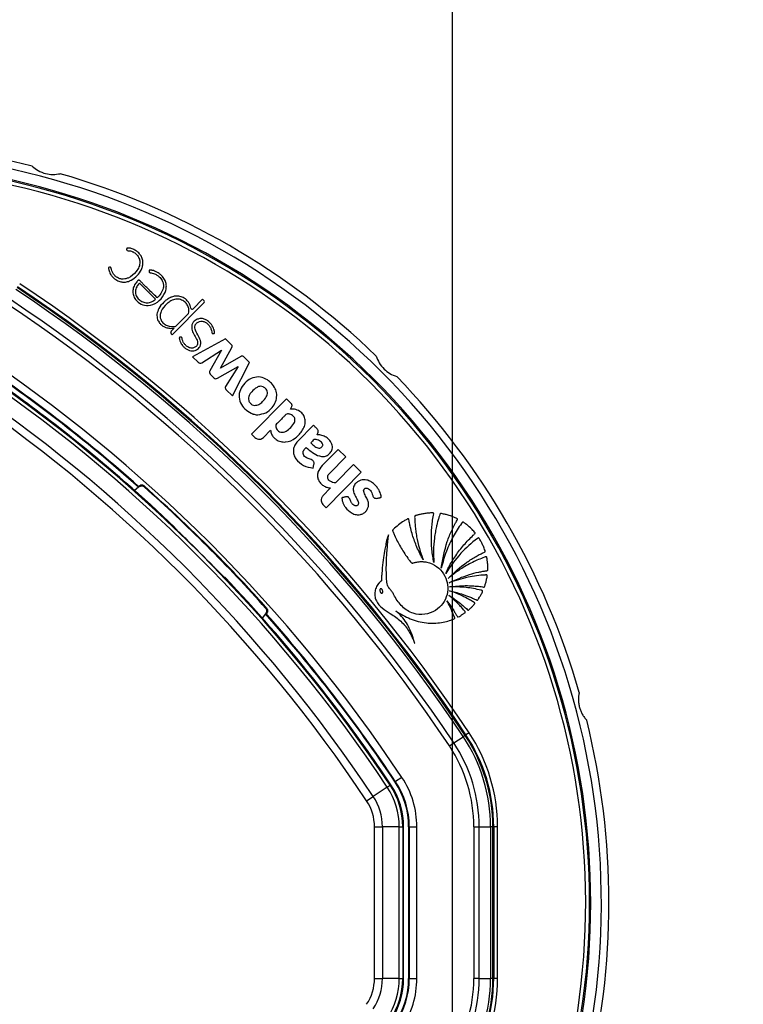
# Model space of a CAD drawing. Header units: millimetres. Extents: x 20 to 22981, y 40 to 19992.
# Tile 93 of 143: x 6824 to 7015, y 14669 to 14928. Entities that reach past the tile are written whole.
import ezdxf

# ---------------------------------------------------------------- set-up
doc = ezdxf.new("R2010")
doc.units = ezdxf.units.MM
doc.header["$LTSCALE"] = 2
doc.layers.add('COMPONENT_GEOMETRY', color=7, linetype='Continuous')
doc.styles.add('SLDTEXTSTYLE0', font='TXT', dxfattribs={"width": 0.75})
doc.dimstyles.new('SLDDIMSTYLE0', dxfattribs={"dimtxt": 100, "dimasz": 6.604, "dimexe": 0, "dimexo": 0.0625, "dimgap": 25, "dimtad": 0, "dimtih": 1, "dimtoh": 1, "dimdec": 0, "dimrnd": 1e-09, "dimzin": 12, "dimdsep": 46, "dimtxsty": 'SLDTEXTSTYLE0', "dimsah": 1, "dimcen": 0.09, "dimadec": 0, "dimazin": 3, "dimtfac": 1, "dimtdec": 0, "dimtofl": 0, "dimtmove": 0, "dimatfit": 3, "dimfxl": 1, "dimfrac": 2, "dimtolj": 1, "dimtzin": 12, "dimarcsym": 0})

# ---------------------------------------------------------------- blocks, each defined once
blk = doc.blocks.new('_D_3')
at = {"layer": 'COMPONENT_GEOMETRY', "color": 7}
for p, q in [((7626.61, 16889.95), (7596.14, 16889.95)), ((7596.14, 16889.95), (7596.14, 16731.2)), ((7993.13, 16889.95), (8023.6, 16889.95)), ((8023.6, 16889.95), (8023.6, 16731.2)), ((6620.49, 11970.81), (6620.49, 16752.27)), ((6938.09, 11970.81), (6938.09, 16752.27)), ((6620.49, 16745.92), (6938.09, 16745.92)), ((6938.09, 16745.92), (7543.59, 16745.92)), ((7596.14, 16731.2), (7626.61, 16731.2)), ((8023.6, 16731.2), (7993.13, 16731.2))]:
    blk.add_line(p, q, dxfattribs=at)
for points in [[(6620.49, 16745.92), (6627.09, 16744.91), (6627.09, 16746.94)], [(6938.09, 16745.92), (6931.49, 16746.94), (6931.49, 16744.91)]]:
    blk.add_solid(points, dxfattribs=at)
at = {"layer": 'COMPONENT_GEOMETRY', "color": 7, "char_height": 100, "attachment_point": 1, "style": 'SLDTEXTSTYLE0'}
for s, insert in [('6.25in', (7626.61, 16860.11)), ('159mm', (7574.04, 16710.49))]:
    blk.add_mtext(s, dxfattribs=dict(at, insert=insert))

msp = doc.modelspace()

# ---------------------------------------------------------------- linework, layer by layer
at = {"color": 7, "linetype": 'Continuous', "lineweight": 25}
for p, q in [((6859.86, 14854.71), (6855.59, 14858.91)), ((6864.22, 14845.35), (6872.62, 14853.89)), ((6872.22, 14854.69), (6869.75, 14852.18)), ((6872.61, 14854.3), (6872.22, 14854.69)), ((6865.39, 14847.74), (6868.55, 14850.96)), ((6864.76, 14847.1), (6863.92, 14846.25)), ((6863.92, 14845.63), (6864.22, 14845.35)), ((6864.77, 14847.1), (6864.76, 14847.1)), ((6878.24, 14844.28), (6869.58, 14839.56)), ((6876.92, 14836.56), (6879.91, 14841.98)), ((6879.88, 14842.67), (6878.24, 14844.28)), ((6869.58, 14839.56), (6871.08, 14838.08)), ((6872.03, 14837.98), (6877.21, 14841.28)), ((6877.21, 14841.28), (6874.14, 14835.86)), ((6882.3, 14839.63), (6876.92, 14836.56)), ((6884.62, 14838.01), (6883.06, 14839.54)), ((6876.15, 14833.87), (6881.58, 14836.96)), ((6881.58, 14836.96), (6878.27, 14831.71)), ((6880.09, 14829.23), (6884.62, 14838.01)), ((6874.27, 14834.93), (6875.23, 14833.99)), ((6878.48, 14830.81), (6880.09, 14829.23)), ((6894.32, 14828.48), (6885.12, 14819.11)), ((6895.57, 14827.25), (6894.32, 14828.48)), ((6895.38, 14825.76), (6895.73, 14826.43)), ((6901.44, 14821.48), (6897.31, 14817.27)), ((6885.12, 14819.11), (6885.98, 14818.26)), ((6888.26, 14818.28), (6890.13, 14820.19)), ((6907.91, 14815.12), (6903.71, 14810.84)), ((6909.93, 14813.14), (6907.91, 14815.12)), ((6901.33, 14810.19), (6901.58, 14811.18)), ((6905.72, 14808.86), (6909.93, 14813.14)), ((6912, 14811.1), (6907.28, 14806.29)), ((6914.02, 14809.12), (6912, 14811.1)), ((6904.81, 14799.75), (6914.02, 14809.12)), ((6855.38, 14805.14), (6854.31, 14804.32)), ((6855.38, 14805.37), (6855.38, 14805.14)), ((6855.58, 14805.3), (6855.38, 14805.14)), ((6905.97, 14804.96), (6903.93, 14802.89)), ((6903.95, 14800.6), (6904.81, 14799.75)), ((6864.96, 14794.41), (6864.96, 14794.51)), ((6878.16, 14781.31), (6878.06, 14781.31)), ((6888.95, 14771.93), (6888.79, 14771.73)), ((6888.79, 14771.73), (6887.96, 14770.66)), ((6889.02, 14771.74), (6888.79, 14771.73)), ((6938.42, 14737.73), (6940.92, 14739.39)), ((6941.41, 14739.71), (6940.92, 14739.39)), ((6941.41, 14739.71), (6941.62, 14739.85)), ((6942.45, 14740.41), (6941.62, 14739.85)), ((6937.25, 14736.94), (6938.42, 14737.73)), ((6924.75, 14728.63), (6923.09, 14727.53)), ((6920.89, 14726.06), (6917.19, 14723.6)), ((6920.89, 14726.06), (6921.65, 14726.57)), ((6921.65, 14726.57), (6921.84, 14726.69)), ((6922.94, 14727.43), (6923.09, 14727.53)), ((6915.45, 14722.45), (6917.19, 14723.6)), ((6917.52, 14675.67), (6917.52, 14715.62)), ((6917.52, 14715.62), (6919.6, 14715.62)), ((6919.6, 14715.62), (6919.6, 14675.67)), ((6924.05, 14715.62), (6919.6, 14715.62)), ((6924.05, 14675.67), (6924.05, 14715.62)), ((6924.05, 14715.62), (6924.96, 14715.62)), ((6924.96, 14715.62), (6924.96, 14675.67)), ((6924.96, 14715.62), (6925.18, 14715.62)), ((6925.18, 14675.67), (6925.18, 14715.62)), ((6926.51, 14715.62), (6926.69, 14715.62)), ((6926.51, 14715.62), (6926.51, 14675.67)), ((6926.69, 14715.62), (6928.69, 14715.62)), ((6926.69, 14715.62), (6926.69, 14675.67)), ((6928.69, 14675.67), (6928.69, 14715.62)), ((6943.69, 14715.62), (6943.69, 14675.67)), ((6943.69, 14715.62), (6945.11, 14715.62)), ((6945.11, 14675.67), (6945.11, 14715.62)), ((6945.11, 14715.62), (6948.11, 14715.62)), ((6948.11, 14715.62), (6948.11, 14675.67)), ((6948.69, 14715.62), (6948.11, 14715.62)), ((6948.69, 14675.67), (6948.69, 14715.62)), ((6948.69, 14715.62), (6948.94, 14715.62)), ((6948.94, 14715.62), (6948.94, 14675.67)), ((6949.94, 14715.62), (6948.94, 14715.62)), ((6949.94, 14675.67), (6949.94, 14715.62)), ((6917.52, 14675.67), (6919.6, 14675.67)), ((6924.05, 14675.67), (6919.6, 14675.67)), ((6924.05, 14675.67), (6924.96, 14675.67)), ((6924.96, 14675.67), (6925.18, 14675.67)), ((6926.51, 14675.67), (6926.69, 14675.67)), ((6926.69, 14675.67), (6928.69, 14675.67)), ((6945.11, 14675.67), (6943.69, 14675.67)), ((6945.11, 14675.67), (6948.11, 14675.67)), ((6948.69, 14675.67), (6948.11, 14675.67)), ((6948.69, 14675.67), (6948.94, 14675.67)), ((6949.94, 14675.67), (6948.94, 14675.67))]:
    msp.add_line(p, q, dxfattribs=at)
at = {"color": 7, "linetype": 'Continuous', "lineweight": 25, "flags": 128}
for points in [[(6855.58, 14805.3), (6855.59, 14805.44), (6855.59, 14805.55)], [(6856.87, 14805.52), (6856.87, 14805.48), (6856.86, 14805.3), (6856.86, 14805.26)], [(6889.17, 14773.22), (6889.13, 14773.22), (6888.95, 14773.21), (6888.9, 14773.21)], [(6888.95, 14771.93), (6889.08, 14771.94), (6889.2, 14771.94)]]:
    msp.add_lwpolyline(points, dxfattribs=at)
at = {"color": 7, "linetype": 'Continuous', "lineweight": 25}
for centre, radius, start, end in [((6779.29, 14695.64), 200, 76.0906, 103.9094), ((6779.29, 14695.64), 198, 335.8585, 114.1415), ((6779.29, 14695.64), 195.2, 336.1724, 113.8276), ((6779.29, 14695.64), 200, 46.0906, 73.9094), ((6588.79, 14505.15), 423.51, 33.6328, 56.3672), ((6588.79, 14505.15), 423.76, 33.6328, 56.3672), ((6588.79, 14505.15), 424.76, 33.6328, 56.3672), ((6588.79, 14505.15), 422.92, 33.6328, 56.3672), ((6588.79, 14505.15), 418.51, 33.6328, 56.3672), ((6588.79, 14505.15), 419.92, 33.6328, 56.3672), ((6869.48, 14852.44), 0.374, 189.5556, 315.5), ((6872.41, 14854.09), 0.288, 315.5, 45.5), ((6863.79, 14850.71), 3.68, 218.1808, 224.4949), ((6864.92, 14848.21), 0.662, 277.5879, 315.5), ((6864.23, 14845.94), 0.431, 135.5, 225.5), ((6588.79, 14505.15), 401.5, 48.396, 56.3672), ((6588.79, 14505.15), 403.5, 33.6328, 56.3672), ((6588.79, 14505.15), 398.86, 33.6328, 56.3672), ((6588.79, 14505.15), 399.78, 33.6328, 56.3672), ((6588.79, 14505.15), 400, 46.3375, 56.3672), ((6588.79, 14505.15), 400, 49.1474, 56.3672), ((6588.79, 14505.15), 401.33, 48.3753, 56.3672), ((6871.62, 14838.63), 0.767, 225.5, 302.5348), ((6874.81, 14835.48), 0.766, 150.5361, 225.5), ((6779.29, 14695.64), 200, 16.0906, 43.9094), ((6588.79, 14505.15), 392.33, 33.6328, 56.3672), ((6588.79, 14505.15), 394.42, 33.6328, 56.3672), ((6875.77, 14834.53), 0.769, 225.5, 299.715), ((6887.57, 14829.26), 4.22, 0.8724, 5.6271), ((6886.88, 14828.77), 4.53, 252.806, 256.2072), ((6589.5, 14505.85), 401.4, 41.7638, 48.2362), ((6588.79, 14505.15), 399.86, 44.2454, 45.7546), ((6588.79, 14505.15), 400, 33.6328, 43.6625), ((6588.79, 14505.15), 401.33, 33.6328, 41.6247), ((6588.79, 14505.15), 401.5, 33.6328, 41.604), ((6588.79, 14505.15), 400, 33.6328, 40.8526), ((6779.29, 14695.64), 200, 346.0906, 13.9094), ((6905.18, 14715.62), 42.92, 360, 33.6328), ((6905.18, 14715.62), 43.51, 360, 33.6328), ((6905.18, 14715.62), 43.76, 360, 33.6328), ((6905.18, 14715.62), 44.76, 360, 33.6328), ((6905.18, 14715.62), 38.51, 360, 33.6328), ((6905.18, 14715.62), 39.92, 360, 33.6328), ((6905.18, 14715.62), 23.5, 360, 33.6328), ((6905.18, 14715.62), 18.86, 0, 33.6328), ((6905.18, 14715.62), 19.78, 0, 33.6328), ((6905.18, 14715.62), 20, 0, 33.6328), ((6905.18, 14715.62), 21.33, 360, 33.6328), ((6905.18, 14715.62), 21.5, 360, 33.6328), ((6905.18, 14715.62), 14.42, 0, 33.6328), ((6905.18, 14715.62), 12.33, 0, 33.6328), ((6905.18, 14675.67), 12.33, 326.3672, 0), ((6905.18, 14675.67), 14.42, 326.3672, 0), ((6905.18, 14675.67), 18.86, 326.3672, 0), ((6905.18, 14675.67), 19.78, 326.3672, 0), ((6905.18, 14675.67), 20, 326.3672, 0), ((6905.18, 14675.67), 21.33, 326.3672, 360), ((6905.18, 14675.67), 21.5, 326.3672, 360), ((6905.18, 14675.67), 23.5, 326.3672, 360), ((6905.18, 14675.67), 38.51, 326.3672, 360), ((6905.18, 14675.67), 39.92, 326.3672, 360), ((6905.18, 14675.67), 42.92, 326.3672, 360), ((6905.18, 14675.67), 43.51, 326.3672, 360), ((6905.18, 14675.67), 43.76, 326.3672, 360), ((6905.18, 14675.67), 44.76, 326.3672, 360)]:
    msp.add_arc(centre, radius, start, end, dxfattribs=at)
at = {"color": 8, "linetype": 'Continuous', "lineweight": 25}
for radius, start, end in [(195.2, 336.1724, 113.8276), (194.87, 336.2097, 113.7903), (193.87, 336.3244, 113.6756)]:
    msp.add_arc((6779.29, 14695.64), radius, start, end, dxfattribs=at)
at = {"color": 7, "linetype": 'Continuous', "lineweight": 25}
for points, knots in [([(6827.37, 14889.78), (6827.86, 14889.36), (6828.86, 14888.54), (6830.8, 14887.77), (6832.85, 14887.49), (6834.08, 14887.7), (6834.72, 14887.81)], [0, 0, 0, 0, 0.25434, 0.510225, 0.74435, 1, 1, 1, 1]), ([(6847.84, 14863.15), (6847.74, 14863.14), (6847.63, 14863.12), (6847.52, 14863.11), (6847.49, 14863.1), (6847.48, 14863.1), (6847.48, 14863.09), (6847.47, 14863.07), (6847.46, 14863.01), (6847.43, 14862.83), (6847.51, 14862.57), (6847.58, 14862.26), (6847.75, 14861.69), (6848.13, 14861), (6848.9, 14860.16), (6849.81, 14859.53), (6850.91, 14859.21), (6851.96, 14859.2), (6853.28, 14859.56), (6854.7, 14860.52), (6855.78, 14861.81), (6856.33, 14863.02), (6856.55, 14863.98), (6856.51, 14864.97), (6856.18, 14865.92), (6855.59, 14866.75), (6854.83, 14867.44), (6853.94, 14867.94), (6853.14, 14868.17), (6852.61, 14868.2), (6852.4, 14868.18), (6852.33, 14868.18), (6852.31, 14868.17), (6852.29, 14868.16), (6852.27, 14868.13), (6852.26, 14868.11), (6852.26, 14868.1)], [0, 0, 0, 0, 0.013801, 0.016309, 0.016862, 0.017297, 0.017787, 0.018454, 0.020081, 0.026141, 0.044837, 0.05882, 0.072542, 0.129721, 0.171602, 0.236719, 0.286435, 0.336148, 0.387409, 0.481555, 0.579331, 0.627313, 0.67415, 0.720688, 0.769122, 0.817333, 0.866732, 0.916036, 0.964251, 0.986047, 0.993384, 0.994808, 0.995814, 0.996801, 0.998078, 1, 1, 1, 1]), ([(6852.26, 14868.1), (6852.25, 14868.05), (6852.22, 14867.95), (6852.22, 14867.81), (6852.24, 14867.7), (6852.27, 14867.63), (6852.32, 14867.58), (6852.54, 14867.48), (6852.96, 14867.53), (6853.43, 14867.38), (6853.74, 14867.26), (6854.03, 14867.12), (6854.44, 14866.88), (6855.02, 14866.36), (6855.53, 14865.57), (6855.8, 14864.45), (6855.53, 14863.17), (6854.54, 14861.61), (6853.21, 14860.46), (6851.78, 14860.01), (6850.89, 14859.98), (6850.14, 14860.2), (6849.48, 14860.6), (6848.92, 14861.1), (6848.52, 14861.7), (6848.26, 14862.27), (6848.18, 14862.67), (6848.12, 14862.96), (6848.08, 14863.05), (6848.01, 14863.12), (6847.93, 14863.15), (6847.87, 14863.15), (6847.84, 14863.15)], [0, 0, 0, 0, 0.008624, 0.018953, 0.02374, 0.027843, 0.031655, 0.035641, 0.067719, 0.10168, 0.11926, 0.12583, 0.156243, 0.20015, 0.258125, 0.315789, 0.394168, 0.474602, 0.631312, 0.681431, 0.730794, 0.78158, 0.812629, 0.864562, 0.909188, 0.93568, 0.971569, 0.978811, 0.985365, 0.989607, 0.994273, 1, 1, 1, 1]), ([(6860.29, 14855.07), (6860.27, 14855.08), (6860.25, 14855.1), (6860.23, 14855.13), (6860.22, 14855.14), (6860.21, 14855.14), (6860.21, 14855.14), (6860.21, 14855.14), (6860.21, 14855.14), (6860.21, 14855.15), (6860.21, 14855.15), (6860.21, 14855.15), (6859.76, 14855.58), (6858.88, 14856.45), (6857.66, 14857.66), (6856.65, 14858.62), (6856.04, 14859.29), (6855.7, 14859.59), (6855.54, 14859.73), (6855.45, 14859.75), (6855.33, 14859.74), (6855.2, 14859.66), (6855.03, 14859.5), (6854.82, 14859.21), (6854.48, 14858.79), (6854.07, 14858.04), (6853.85, 14857.2), (6853.86, 14856.37), (6854.03, 14855.56), (6854.63, 14854.43), (6855.98, 14853.32), (6858.15, 14852.82), (6860.45, 14853.83), (6861.9, 14855.47), (6862.59, 14857.02), (6862.74, 14858.23), (6862.54, 14859.44), (6862.1, 14860.13), (6861.87, 14860.47)], [0, 0, 0, 0, 0.0022778, 0.00328, 0.003721, 0.003915, 0.0040004, 0.0040379, 0.0040545, 0.0040617, 0.0040649, 0.0040663, 0.0040674, 0.0748783, 0.1456891, 0.1999427, 0.2323334, 0.2483307, 0.2525712, 0.2558751, 0.2590766, 0.2656947, 0.2732394, 0.2849482, 0.3069046, 0.3337078, 0.381844, 0.4043597, 0.4271405, 0.4751879, 0.547705, 0.6194581, 0.7172187, 0.8161622, 0.8630659, 0.9082, 0.9530456, 1, 1, 1, 1]), ([(6861.87, 14860.47), (6861.65, 14860.72), (6861.21, 14861.23), (6860.41, 14861.76), (6859.66, 14862.13), (6859.1, 14862.31), (6858.71, 14862.37), (6858.48, 14862.38), (6858.31, 14862.39), (6858.22, 14862.39), (6858.19, 14862.38), (6858.17, 14862.37), (6858.16, 14862.35), (6858.16, 14862.32), (6858.16, 14862.23), (6858.13, 14862.12), (6858.13, 14861.99), (6858.14, 14861.88), (6858.25, 14861.77), (6858.43, 14861.69), (6858.79, 14861.63), (6859.28, 14861.54), (6859.91, 14861.27), (6860.69, 14860.78), (6861.32, 14860.12), (6861.75, 14859.33), (6861.97, 14858.55), (6861.89, 14857.43), (6861.3, 14856.19), (6860.63, 14855.45), (6860.29, 14855.07)], [0, 0, 0, 0, 0.0707812, 0.1417783, 0.2011489, 0.2480873, 0.2665077, 0.2848694, 0.296733, 0.3021906, 0.3037849, 0.304972, 0.306025, 0.3072576, 0.311101, 0.3266854, 0.3300873, 0.3386591, 0.3488658, 0.3604428, 0.3810578, 0.4247693, 0.4664145, 0.5268756, 0.6175097, 0.6574913, 0.7165995, 0.7865659, 0.8925853, 1, 1, 1, 1]), ([(6855.59, 14858.91), (6855.32, 14858.61), (6854.81, 14858), (6854.44, 14856.81), (6854.69, 14855.57), (6855.45, 14854.6), (6856.45, 14853.92), (6857.64, 14853.69), (6858.85, 14853.99), (6859.53, 14854.47), (6859.86, 14854.71)], [0, 0, 0, 0, 0.124213, 0.247775, 0.374538, 0.501893, 0.623019, 0.743733, 0.871569, 1, 1, 1, 1]), ([(6863.4, 14854.97), (6863.12, 14854.8), (6862.62, 14854.48), (6862.19, 14854.08), (6862, 14853.9)], [0, 0, 0, 0, 0.553981, 1, 1, 1, 1]), ([(6865.02, 14855.52), (6864.7, 14855.46), (6864.14, 14855.36), (6863.62, 14855.09), (6863.4, 14854.97)], [0, 0, 0, 0, 0.561458, 1, 1, 1, 1]), ([(6869.11, 14852.38), (6869.08, 14852.6), (6869.01, 14852.97), (6868.79, 14853.54), (6868.32, 14854.26), (6867.49, 14855.04), (6866.27, 14855.52), (6865.44, 14855.52), (6865.02, 14855.52)], [0, 0, 0, 0, 0.116144, 0.197588, 0.324338, 0.564652, 0.784003, 1, 1, 1, 1]), ([(6862, 14853.9), (6861.5, 14853.38), (6860.63, 14852.46), (6860.32, 14851.25), (6860.18, 14850.73)], [0, 0, 0, 0, 0.57172, 1, 1, 1, 1]), ([(6868.55, 14850.96), (6868.59, 14851.16), (6868.66, 14851.65), (6868.57, 14852.53), (6868.11, 14853.49), (6867.26, 14854.28), (6866.13, 14854.79), (6864.81, 14854.74), (6863.67, 14854.21), (6862.45, 14853.17), (6861.4, 14851.97), (6860.91, 14850.37), (6861.23, 14849.19), (6861.93, 14848.29), (6863.18, 14847.5), (6864.28, 14847.53), (6865.01, 14847.55)], [0, 0, 0, 0, 0.034153, 0.084197, 0.146831, 0.209046, 0.277499, 0.350173, 0.426189, 0.485064, 0.62209, 0.689836, 0.758159, 0.819726, 0.880121, 1, 1, 1, 1]), ([(6860.18, 14850.73), (6860.21, 14850.27), (6860.25, 14849.44), (6860.7, 14848.74), (6860.9, 14848.43)], [0, 0, 0, 0, 0.5567579, 1, 1, 1, 1]), ([(6861.17, 14848.13), (6861.44, 14847.9), (6861.92, 14847.49), (6862.52, 14847.28), (6862.79, 14847.19)], [0, 0, 0, 0, 0.558316, 1, 1, 1, 1]), ([(6862.79, 14847.19), (6863.15, 14847.11), (6863.81, 14846.98), (6864.48, 14847.07), (6864.77, 14847.1)], [0, 0, 0, 0, 0.556875, 1, 1, 1, 1]), ([(6866.46, 14844.73), (6866.35, 14844.72), (6866.24, 14844.71), (6866.14, 14844.66), (6866.12, 14844.65), (6866.11, 14844.62), (6866.1, 14844.56), (6866.1, 14844.39), (6866.2, 14844), (6866.39, 14843.31), (6866.84, 14842.6), (6867.42, 14841.99), (6868.04, 14841.51), (6868.77, 14841.17), (6869.54, 14841.05), (6870.28, 14841.17), (6870.9, 14841.48), (6871.41, 14841.96), (6871.75, 14842.63), (6871.77, 14843.71), (6871.17, 14845.01), (6870.45, 14846.15), (6870.16, 14847.13), (6870.19, 14847.86), (6870.65, 14848.49), (6871.37, 14848.88), (6872.17, 14848.94), (6872.93, 14848.69), (6873.58, 14848.21), (6874.1, 14847.61), (6874.47, 14846.89), (6874.62, 14846.29), (6874.65, 14845.9), (6874.71, 14845.77), (6874.77, 14845.7), (6874.87, 14845.65), (6875.02, 14845.65), (6875.17, 14845.69), (6875.29, 14845.71), (6875.36, 14845.72), (6875.38, 14845.74), (6875.39, 14845.74), (6875.39, 14845.75), (6875.4, 14845.79), (6875.39, 14845.89), (6875.35, 14846.12), (6875.31, 14846.37), (6875.26, 14846.59), (6875.23, 14846.69), (6875.22, 14846.73), (6875.21, 14846.75), (6875.21, 14846.75), (6875.21, 14846.76), (6875.21, 14846.76), (6875.21, 14846.76), (6875.21, 14846.76), (6875.07, 14847.21), (6874.62, 14848.08), (6873.69, 14849), (6872.69, 14849.51), (6871.73, 14849.7), (6871.11, 14849.51), (6870.8, 14849.42)], [0, 0, 0, 0, 0.01083, 0.011531, 0.012128, 0.013053, 0.015074, 0.017741, 0.031484, 0.057491, 0.093685, 0.119116, 0.147632, 0.17581, 0.203923, 0.229782, 0.253462, 0.2769, 0.303156, 0.330977, 0.388895, 0.451524, 0.474829, 0.496939, 0.525668, 0.553885, 0.580986, 0.608862, 0.637538, 0.665566, 0.693487, 0.721769, 0.731253, 0.7343, 0.737326, 0.740634, 0.746241, 0.75215, 0.757085, 0.759327, 0.75961, 0.759871, 0.760301, 0.760869, 0.764203, 0.770617, 0.785221, 0.791648, 0.794477, 0.795722, 0.796269, 0.79651, 0.796617, 0.796663, 0.796684, 0.796693, 0.7967, 0.84692, 0.89887, 0.932722, 0.965787, 1, 1, 1, 1]), ([(6869.38, 14847.97), (6869.38, 14847.47), (6869.36, 14846.46), (6870.13, 14845.18), (6870.72, 14844.14), (6870.94, 14843.25), (6870.84, 14842.66), (6870.56, 14842.27), (6870.23, 14842.02), (6869.85, 14841.87), (6869.28, 14841.79), (6868.55, 14841.97), (6867.86, 14842.46), (6867.4, 14842.97), (6867.08, 14843.49), (6866.87, 14844), (6866.83, 14844.46), (6866.7, 14844.66), (6866.64, 14844.71), (6866.58, 14844.74), (6866.52, 14844.74), (6866.48, 14844.73), (6866.46, 14844.73)], [0, 0, 0, 0, 0.124778, 0.249542, 0.369694, 0.4284, 0.481224, 0.514871, 0.548895, 0.583537, 0.618609, 0.693311, 0.768512, 0.830409, 0.866112, 0.922934, 0.969973, 0.977732, 0.984778, 0.989397, 0.994335, 1, 1, 1, 1]), ([(6870.8, 14849.42), (6870.44, 14849.21), (6869.95, 14848.92), (6869.52, 14848.36), (6869.43, 14848.09), (6869.38, 14847.97)], [0, 0, 0, 0, 0.599205, 0.809031, 1, 1, 1, 1]), ([(6879.91, 14841.98), (6879.94, 14842.04), (6880.01, 14842.17), (6880.03, 14842.36), (6879.99, 14842.54), (6879.92, 14842.62), (6879.88, 14842.67)], [0, 0, 0, 0, 0.3000962, 0.5583466, 0.7630865, 1, 1, 1, 1]), ([(6883.06, 14839.54), (6883, 14839.6), (6882.88, 14839.7), (6882.67, 14839.74), (6882.47, 14839.71), (6882.36, 14839.66), (6882.3, 14839.63)], [0, 0, 0, 0, 0.286326, 0.544838, 0.757768, 1, 1, 1, 1]), ([(6917.99, 14839.73), (6918.22, 14839.12), (6918.67, 14837.91), (6919.97, 14836.28), (6921.6, 14835), (6922.77, 14834.57), (6923.38, 14834.35)], [0, 0, 0, 0, 0.25434, 0.510225, 0.74435, 1, 1, 1, 1]), ([(6889.33, 14833.44), (6888.72, 14833.75), (6887.5, 14834.36), (6885.39, 14834.1), (6883.62, 14833), (6882.3, 14831.38), (6881.66, 14829.37), (6882.1, 14827.34), (6883.31, 14825.67), (6884.46, 14824.98), (6885.04, 14824.63)], [0, 0, 0, 0, 0.125115, 0.247908, 0.375235, 0.504206, 0.628862, 0.752358, 0.876174, 1, 1, 1, 1]), ([(6878.27, 14831.71), (6878.25, 14831.67), (6878.21, 14831.59), (6878.2, 14831.41), (6878.22, 14831.21), (6878.32, 14830.99), (6878.42, 14830.87), (6878.48, 14830.81)], [0, 0, 0, 0, 0.123461, 0.278128, 0.520216, 0.746513, 1, 1, 1, 1]), ([(6888.75, 14831.22), (6888.56, 14831.38), (6888.19, 14831.69), (6887.53, 14831.81), (6886.99, 14831.68), (6886.58, 14831.49), (6885.82, 14830.98), (6885.07, 14830.29), (6884.49, 14829.37), (6884.26, 14828.7), (6884.34, 14827.97), (6884.72, 14827.34), (6885.28, 14826.85), (6885.76, 14826.75), (6885.99, 14826.7)], [0, 0, 0, 0, 0.081417, 0.162242, 0.213218, 0.264533, 0.315638, 0.520136, 0.601386, 0.678843, 0.757651, 0.838975, 0.920888, 1, 1, 1, 1]), ([(6891.38, 14831.09), (6891.09, 14831.6), (6890.56, 14832.53), (6889.71, 14833.16), (6889.33, 14833.44)], [0, 0, 0, 0, 0.556174, 1, 1, 1, 1]), ([(6885.99, 14826.7), (6886.37, 14826.76), (6887.16, 14826.89), (6888.14, 14827.81), (6888.9, 14828.65), (6889.3, 14829.5), (6889.37, 14830.13), (6889.17, 14830.75), (6888.89, 14831.06), (6888.75, 14831.22)], [0, 0, 0, 0, 0.177978, 0.367099, 0.611568, 0.706367, 0.804228, 0.900756, 1, 1, 1, 1]), ([(6886.8, 14824.25), (6887.52, 14824.37), (6888.97, 14824.62), (6890.54, 14826.02), (6891.59, 14827.62), (6891.72, 14828.76), (6891.79, 14829.32)], [0, 0, 0, 0, 0.274692, 0.559989, 0.783639, 1, 1, 1, 1]), ([(6891.77, 14829.67), (6891.73, 14829.94), (6891.65, 14830.43), (6891.47, 14830.89), (6891.38, 14831.09)], [0, 0, 0, 0, 0.558522, 1, 1, 1, 1]), ([(6895.73, 14826.43), (6895.76, 14826.51), (6895.82, 14826.66), (6895.8, 14826.9), (6895.71, 14827.1), (6895.62, 14827.2), (6895.57, 14827.25)], [0, 0, 0, 0, 0.286382, 0.546973, 0.760274, 1, 1, 1, 1]), ([(6885.04, 14824.63), (6885.13, 14824.59), (6885.3, 14824.52), (6885.47, 14824.47), (6885.54, 14824.44)], [0, 0, 0, 0, 0.563954, 1, 1, 1, 1]), ([(6885.8, 14824.37), (6885.99, 14824.33), (6886.32, 14824.26), (6886.66, 14824.25), (6886.8, 14824.25)], [0, 0, 0, 0, 0.561208, 1, 1, 1, 1]), ([(6890.13, 14820.19), (6890.2, 14819.84), (6890.34, 14819.17), (6890.87, 14818.33), (6891.67, 14817.6), (6892.78, 14817.12), (6894.62, 14816.95), (6896.83, 14818), (6898.4, 14819.79), (6899.25, 14821.49), (6899.34, 14822.85), (6898.96, 14824.07), (6898.09, 14825.04), (6896.85, 14825.72), (6895.87, 14825.75), (6895.38, 14825.76)], [0, 0, 0, 0, 0.055258, 0.105084, 0.152353, 0.221467, 0.289225, 0.434772, 0.581097, 0.654681, 0.726143, 0.788399, 0.848465, 0.92497, 1, 1, 1, 1]), ([(6896.57, 14823.08), (6896.53, 14823.24), (6896.44, 14823.56), (6896.1, 14823.93), (6895.69, 14824.22), (6895.25, 14824.39), (6894.83, 14824.47), (6894.36, 14824.5), (6893.95, 14824.07), (6893.01, 14823.11), (6892.16, 14822.25), (6891.49, 14821.57)], [0, 0, 0, 0, 0.0697682, 0.1420933, 0.215677, 0.285558, 0.3440214, 0.4047267, 0.4769931, 0.5880132, 1, 1, 1, 1]), ([(6891.49, 14821.57), (6891.5, 14821.39), (6891.51, 14821.03), (6891.72, 14820.52), (6892.05, 14820.09), (6892.52, 14819.72), (6893.18, 14819.57), (6894.15, 14819.8), (6895.22, 14820.61), (6896.08, 14821.58), (6896.56, 14822.46), (6896.57, 14822.88), (6896.57, 14823.08)], [0, 0, 0, 0, 0.067035, 0.13386, 0.200695, 0.268057, 0.355259, 0.441722, 0.633831, 0.8463, 0.924415, 1, 1, 1, 1]), ([(6902.42, 14819), (6902.49, 14819.13), (6902.64, 14819.44), (6902.77, 14819.89), (6902.62, 14820.28), (6902.39, 14820.56), (6901.98, 14820.96), (6901.66, 14821.27), (6901.44, 14821.48)], [0, 0, 0, 0, 0.153808, 0.342505, 0.433346, 0.55862, 0.702766, 1, 1, 1, 1]), ([(6899.54, 14815.62), (6900.07, 14815.17), (6901.12, 14814.26), (6902.68, 14813.4), (6904.08, 14813.19), (6905.13, 14813.47), (6905.93, 14814.19), (6906.37, 14815.03), (6906.47, 14815.86), (6906.23, 14816.77), (6905.61, 14817.74), (6904.56, 14818.52), (6903.46, 14818.9), (6902.74, 14818.97), (6902.42, 14819)], [0, 0, 0, 0, 0.143245, 0.2863, 0.358562, 0.42973, 0.501653, 0.57333, 0.62118, 0.668883, 0.765222, 0.851094, 0.934425, 1, 1, 1, 1]), ([(6885.98, 14818.26), (6886.17, 14818.12), (6886.55, 14817.83), (6887.23, 14817.77), (6887.82, 14817.92), (6888.11, 14818.16), (6888.26, 14818.28)], [0, 0, 0, 0, 0.283705, 0.557917, 0.775026, 1, 1, 1, 1]), ([(6897.31, 14817.27), (6897.03, 14816.94), (6896.48, 14816.29), (6896.08, 14815.04), (6896.18, 14813.74), (6896.99, 14812.17), (6898.73, 14810.69), (6900.47, 14810.36), (6901.33, 14810.19)], [0, 0, 0, 0, 0.123195, 0.246585, 0.369687, 0.493446, 0.748629, 1, 1, 1, 1]), ([(6902.43, 14817.67), (6902.25, 14817.71), (6902.02, 14817.75), (6901.74, 14817.76), (6901.46, 14817.67), (6901.18, 14817.27), (6900.88, 14816.97), (6900.71, 14816.81)], [0, 0, 0, 0, 0.256542, 0.334859, 0.397753, 0.663702, 1, 1, 1, 1]), ([(6900.71, 14816.81), (6901.07, 14816.49), (6901.57, 14816.03), (6902.31, 14815.61), (6902.77, 14815.46), (6903.16, 14815.46), (6903.44, 14815.58), (6903.67, 14815.77), (6903.84, 14816.02), (6903.91, 14816.3), (6903.83, 14816.66), (6903.52, 14817.05), (6903.05, 14817.46), (6902.64, 14817.6), (6902.43, 14817.67)], [0, 0, 0, 0, 0.235346, 0.328382, 0.417623, 0.466597, 0.514368, 0.562572, 0.611927, 0.656748, 0.699407, 0.787981, 0.894127, 1, 1, 1, 1]), ([(6901.58, 14811.18), (6901.6, 14811.27), (6901.63, 14811.45), (6901.59, 14811.72), (6901.47, 14811.97), (6901.1, 14812.39), (6900.26, 14812.57), (6899.44, 14812.97), (6898.91, 14813.48), (6898.68, 14813.95), (6898.68, 14814.44), (6898.92, 14815.04), (6899.28, 14815.38), (6899.54, 14815.62)], [0, 0, 0, 0, 0.043693, 0.087035, 0.130805, 0.173871, 0.347703, 0.520641, 0.609431, 0.697904, 0.762047, 0.837472, 1, 1, 1, 1]), ([(6903.71, 14810.84), (6903.27, 14810.3), (6902.62, 14809.49), (6902.43, 14808.1), (6902.67, 14807.09), (6903.24, 14806.22), (6904.02, 14805.54), (6904.95, 14805.06), (6905.63, 14804.99), (6905.97, 14804.96)], [0, 0, 0, 0, 0.248853, 0.373701, 0.498954, 0.624139, 0.749801, 0.874639, 1, 1, 1, 1]), ([(6907.28, 14806.29), (6907.01, 14806.32), (6906.51, 14806.37), (6905.9, 14806.65), (6905.47, 14807.02), (6905.24, 14807.4), (6905.18, 14807.81), (6905.24, 14808.2), (6905.45, 14808.56), (6905.64, 14808.77), (6905.72, 14808.86)], [0, 0, 0, 0, 0.20075, 0.371353, 0.491267, 0.615204, 0.694596, 0.793687, 0.904539, 1, 1, 1, 1]), ([(6855.59, 14805.55), (6855.67, 14805.61), (6855.8, 14805.71), (6856.12, 14805.79), (6856.43, 14805.77), (6856.69, 14805.66), (6856.82, 14805.56), (6856.87, 14805.52)], [0, 0, 0, 0, 0.304041, 0.505623, 0.708168, 0.890585, 1, 1, 1, 1]), ([(6917.52, 14802.29), (6917.68, 14802.24), (6917.99, 14802.15), (6918.45, 14802.31), (6918.82, 14802.38), (6919.09, 14802.42), (6919.22, 14802.46), (6919.28, 14802.51), (6919.29, 14802.53), (6919.31, 14802.58), (6919.26, 14802.78), (6919.18, 14803.39), (6918.8, 14804.24), (6918.19, 14805.19), (6917.47, 14805.99), (6916.56, 14806.67), (6915.6, 14807.06), (6914.7, 14807.18), (6913.9, 14807.03), (6913.16, 14806.69), (6912.59, 14806.22), (6912.19, 14805.69), (6911.97, 14805.14), (6911.91, 14804.65), (6911.98, 14803.92), (6912.33, 14802.98), (6912.87, 14802.07), (6913.22, 14801.35), (6913.31, 14800.91), (6913.21, 14800.55), (6913, 14800.34), (6912.74, 14800.22), (6912.39, 14800.24), (6912.02, 14800.43), (6911.59, 14800.82), (6911.19, 14801.45), (6911.02, 14802.09), (6910.72, 14802.47), (6910.55, 14802.6), (6910.33, 14802.67), (6910.18, 14802.65), (6910.1, 14802.64)], [0, 0, 0, 0, 0.0226997, 0.0437807, 0.0651433, 0.0741256, 0.0817262, 0.0833343, 0.0846311, 0.0858322, 0.0903955, 0.1114956, 0.1724595, 0.2156944, 0.2679123, 0.3200274, 0.3712169, 0.4083671, 0.4448357, 0.4819066, 0.5187018, 0.5458623, 0.5728848, 0.5991847, 0.6140136, 0.6735535, 0.7353984, 0.7604841, 0.7834074, 0.7960694, 0.8098205, 0.8226733, 0.8348023, 0.8565729, 0.8796379, 0.9131136, 0.9588213, 0.9692333, 0.9789764, 0.9887696, 1, 1, 1, 1]), ([(6855.38, 14805.37), (6855.4, 14805.39), (6855.42, 14805.41), (6855.55, 14805.52), (6855.59, 14805.55)], [0, 0, 0, 0, 0.649892, 1, 1, 1, 1]), ([(6855.58, 14805.3), (6855.69, 14805.37), (6855.89, 14805.49), (6856.25, 14805.53), (6856.58, 14805.46), (6856.77, 14805.32), (6856.86, 14805.26)], [0, 0, 0, 0, 0.270486, 0.513639, 0.75682, 1, 1, 1, 1]), ([(6889.17, 14773.22), (6888.5, 14773.97), (6884.26, 14778.7), (6873.83, 14789.82), (6863.39, 14799.48), (6856.87, 14805.52)], [0, 0, 0, 0, 0.0665244, 0.4166659, 1, 1, 1, 1]), ([(6910.1, 14802.64), (6909.95, 14802.6), (6909.71, 14802.55), (6909.41, 14802.48), (6909.23, 14802.44), (6909.12, 14802.41), (6909.04, 14802.4), (6908.98, 14802.39), (6908.95, 14802.38), (6908.94, 14802.36), (6908.94, 14802.32), (6908.93, 14802.26), (6908.94, 14802.17), (6908.96, 14802.08), (6908.97, 14802.03), (6908.97, 14802.01), (6908.97, 14802), (6908.97, 14802), (6908.97, 14802), (6908.97, 14802), (6908.97, 14802), (6908.97, 14802), (6909, 14801.73), (6909.12, 14801.22), (6909.44, 14800.49), (6910.13, 14799.4), (6911.21, 14798.42), (6912.65, 14797.87), (6913.73, 14797.88), (6914.62, 14798.24), (6915.28, 14798.78), (6915.75, 14799.48), (6916.02, 14800.38), (6915.94, 14801.27), (6915.63, 14801.99), (6915.24, 14802.75), (6914.82, 14803.47), (6914.63, 14804.16), (6914.69, 14804.49), (6914.82, 14804.68), (6914.99, 14804.82), (6915.2, 14804.9), (6915.42, 14804.91), (6915.67, 14804.87), (6916.04, 14804.69), (6916.47, 14804.3), (6916.82, 14803.69), (6917.01, 14803.1), (6917.17, 14802.57), (6917.4, 14802.38), (6917.52, 14802.29)], [0, 0, 0, 0, 0.02143, 0.03659, 0.04326, 0.048501, 0.053298, 0.055333, 0.05669, 0.057715, 0.059018, 0.061584, 0.067097, 0.072439, 0.074302, 0.07497, 0.07523, 0.075338, 0.075384, 0.075404, 0.075412, 0.075416, 0.075419, 0.1135, 0.151621, 0.189735, 0.300253, 0.355325, 0.410289, 0.451884, 0.492381, 0.532415, 0.57238, 0.627014, 0.65651, 0.685842, 0.751173, 0.776718, 0.787318, 0.798385, 0.809042, 0.81935, 0.82972, 0.840316, 0.856548, 0.889057, 0.921959, 0.957473, 0.978568, 1, 1, 1, 1]), ([(6903.93, 14802.89), (6903.79, 14802.69), (6903.5, 14802.31), (6903.44, 14801.63), (6903.59, 14801.03), (6903.83, 14800.74), (6903.95, 14800.6)], [0, 0, 0, 0, 0.283705, 0.557917, 0.775026, 1, 1, 1, 1]), ([(6933.16, 14785.29), (6933.06, 14785.86), (6932.84, 14786.99), (6932.63, 14788.71), (6932.51, 14790.44), (6932.48, 14792.17), (6932.54, 14793.9), (6932.72, 14795.62), (6932.86, 14797.05), (6933.12, 14797.9), (6933.11, 14798.22), (6933.09, 14798.28), (6933.03, 14798.34), (6932.93, 14798.38), (6932.5, 14798.42), (6931.94, 14798.33), (6931.09, 14798.27), (6930.29, 14798.15), (6929.54, 14797.99), (6929.02, 14797.86), (6928.68, 14797.75), (6928.39, 14797.7), (6928.19, 14797.62), (6928.12, 14797.51), (6928.08, 14797.31), (6928.13, 14796.93), (6928.14, 14796.39), (6928.18, 14795.73), (6928.25, 14794.83), (6928.38, 14793.6), (6928.69, 14791.58), (6929.28, 14788.99), (6930.01, 14786.99), (6930.37, 14785.99)], [0, 0, 0, 0, 0.05771, 0.11539, 0.173053, 0.230709, 0.288371, 0.346051, 0.403765, 0.431524, 0.433822, 0.435859, 0.437913, 0.441817, 0.446383, 0.480892, 0.497728, 0.531857, 0.561892, 0.573691, 0.585489, 0.597662, 0.603357, 0.606247, 0.609835, 0.624207, 0.643874, 0.663907, 0.689821, 0.734639, 0.787656, 0.89382, 1, 1, 1, 1]), ([(6935.11, 14783.85), (6935.52, 14786.21), (6936.11, 14789.62), (6937.53, 14793.06), (6938.22, 14794.51), (6938.6, 14795.25), (6938.93, 14795.91), (6939.24, 14796.34), (6939.36, 14796.59), (6939.39, 14796.72), (6939.34, 14796.83), (6939.13, 14796.97), (6938.71, 14797.12), (6937.95, 14797.47), (6937, 14797.77), (6936.08, 14798.02), (6935.44, 14798.12), (6935.09, 14798.23), (6934.89, 14798.2), (6934.77, 14798.14), (6934.65, 14797.8), (6934.49, 14797.19), (6934.25, 14796.42), (6934.03, 14795.59), (6933.8, 14794.61), (6933.53, 14793.3), (6933.22, 14791.22), (6933.01, 14788.51), (6933.11, 14786.37), (6933.16, 14785.29)], [0, 0, 0, 0, 0.226718, 0.326617, 0.352803, 0.378996, 0.4052, 0.423578, 0.427974, 0.432067, 0.43542, 0.439009, 0.45551, 0.47762, 0.518825, 0.549936, 0.567789, 0.580796, 0.58381, 0.586672, 0.592895, 0.616517, 0.647493, 0.669087, 0.698685, 0.742291, 0.796477, 0.898237, 1, 1, 1, 1]), ([(6930.37, 14785.99), (6929.78, 14787.11), (6928.67, 14789.21), (6927.66, 14792.02), (6927.09, 14794.06), (6926.78, 14795.43), (6926.64, 14796.25), (6926.56, 14796.71), (6926.51, 14796.79), (6926.46, 14796.82), (6926.39, 14796.84), (6926.29, 14796.82), (6926.17, 14796.76), (6925.96, 14796.63), (6925.65, 14796.47), (6924.88, 14796.01), (6923.77, 14795.25), (6922.9, 14794.43), (6922.46, 14794.01)], [0, 0, 0, 0, 0.229182, 0.431712, 0.540852, 0.613251, 0.685771, 0.694462, 0.697028, 0.701156, 0.704891, 0.711452, 0.718649, 0.729129, 0.755851, 0.782573, 0.891294, 1, 1, 1, 1]), ([(6936.28, 14782.43), (6936.54, 14782.97), (6937.05, 14784.05), (6937.93, 14785.6), (6938.9, 14787.1), (6939.94, 14788.55), (6941.07, 14789.94), (6942.26, 14791.27), (6943.21, 14792.17), (6943.77, 14792.74), (6943.97, 14792.87), (6944.04, 14792.99), (6944.04, 14793.05), (6944, 14793.18), (6943.63, 14793.55), (6942.99, 14794.28), (6942.05, 14795.09), (6941.34, 14795.65), (6940.98, 14795.89), (6940.86, 14795.94), (6940.79, 14795.94), (6940.71, 14795.92), (6940.63, 14795.85), (6940.56, 14795.75), (6940.51, 14795.67), (6940.47, 14795.62), (6940.46, 14795.6), (6940.45, 14795.59), (6940.45, 14795.58), (6940.44, 14795.58), (6940.44, 14795.58), (6940.44, 14795.58), (6940.44, 14795.58), (6939.65, 14794.49), (6938.16, 14792.13), (6936.3, 14788.21), (6935.52, 14785.34), (6935.11, 14783.85)], [0, 0, 0, 0, 0.057426, 0.114826, 0.172211, 0.229592, 0.286977, 0.344377, 0.401806, 0.412893, 0.421478, 0.424076, 0.425858, 0.427738, 0.436262, 0.474569, 0.523369, 0.554574, 0.56231, 0.564903, 0.567089, 0.56915, 0.572812, 0.576881, 0.580591, 0.582187, 0.582872, 0.58317, 0.5833, 0.583357, 0.583382, 0.583393, 0.583398, 0.583402, 0.713102, 0.851978, 1, 1, 1, 1]), ([(6867.79, 14791.59), (6867.47, 14791.9), (6866.82, 14792.53), (6865.97, 14793.37), (6865.33, 14794.01), (6865, 14794.35), (6864.97, 14794.4), (6864.96, 14794.41)], [0, 0, 0, 0, 0.217103, 0.434207, 0.651285, 0.868325, 1, 1, 1, 1]), ([(6922.46, 14794.01), (6922.41, 14793.97), (6922.34, 14793.91), (6922.28, 14793.8), (6922.28, 14793.71), (6922.33, 14793.57), (6922.51, 14793.17), (6922.87, 14792.27), (6923.75, 14790.45), (6924.92, 14788.44), (6926.06, 14786.72), (6926.8, 14785.84), (6927.09, 14785.3), (6927.42, 14785.12), (6927.63, 14785.16), (6928.02, 14785.28), (6928.76, 14785.49), (6929.59, 14785.55), (6930.26, 14785.53), (6930.98, 14785.47), (6932.48, 14785.14), (6934.52, 14783.99), (6936.18, 14781.87), (6936.93, 14779.39), (6936.77, 14776.81), (6935.65, 14774.4), (6933.6, 14772.44), (6930.78, 14771.43), (6927.54, 14771.69), (6924.69, 14773.53), (6923.21, 14775.67), (6922.41, 14777.2), (6921.94, 14777.9), (6921.35, 14778.52), (6920.85, 14779.23), (6920.8, 14780.09), (6920.73, 14780.72), (6920.7, 14781.14), (6920.69, 14781.33), (6920.69, 14781.41), (6920.69, 14781.45), (6920.69, 14781.46), (6920.69, 14781.47), (6920.69, 14781.47), (6920.69, 14781.48), (6920.66, 14782.05), (6920.62, 14783.21), (6920.64, 14784.94), (6920.71, 14786.67), (6920.83, 14788.4), (6920.98, 14790.12), (6921.12, 14791.52), (6921.21, 14792.34), (6921.24, 14792.59)], [0, 0, 0, 0, 0.0032966, 0.0044508, 0.0060127, 0.0076363, 0.0119341, 0.0277509, 0.0558597, 0.112253, 0.1432712, 0.1581401, 0.1693379, 0.1728137, 0.1760335, 0.1791851, 0.193339, 0.2142755, 0.2199719, 0.2268437, 0.2499978, 0.2958207, 0.3397938, 0.3804541, 0.4219633, 0.4652446, 0.5095626, 0.5594472, 0.6094064, 0.6653695, 0.7217958, 0.7365556, 0.751316, 0.7635258, 0.7793182, 0.7926307, 0.8053556, 0.8110719, 0.813587, 0.8146937, 0.8151806, 0.8153948, 0.8154891, 0.8155306, 0.8155488, 0.8155631, 0.8441793, 0.8728415, 0.9015416, 0.9302542, 0.9589401, 0.9875496, 1, 1, 1, 1]), ([(6921.24, 14792.59), (6921.11, 14792.3), (6920.88, 14791.83), (6920.71, 14791.03), (6920.49, 14790.06), (6920.2, 14788.57), (6919.86, 14786.45), (6919.59, 14784.21), (6919.44, 14782.34), (6919.37, 14781.27), (6919.36, 14780.78), (6919.35, 14780.64), (6919.34, 14780.57), (6919.34, 14780.52), (6919.34, 14780.49), (6919.33, 14780.45), (6919.29, 14780.41), (6919.22, 14780.36), (6919.07, 14780.26), (6918.91, 14780.1), (6918.75, 14779.93), (6918.66, 14779.83), (6918.61, 14779.78), (6918.6, 14779.76), (6918.59, 14779.75), (6918.59, 14779.75), (6918.58, 14779.75), (6918.58, 14779.75), (6918.58, 14779.75), (6918.31, 14779.42), (6917.86, 14778.68), (6917.55, 14777.44), (6917.6, 14776.24), (6918.11, 14774.73), (6919.52, 14773.16), (6921.93, 14771.72), (6924.06, 14770.26), (6925.63, 14768.6), (6926.52, 14767.29), (6927.18, 14766.1), (6927.68, 14765.06), (6927.96, 14764.37), (6928.09, 14764), (6928.11, 14763.95)], [0, 0, 0, 0, 0.02822, 0.047024, 0.072189, 0.117124, 0.182915, 0.263094, 0.318189, 0.351119, 0.358364, 0.361518, 0.363967, 0.364769, 0.365681, 0.366458, 0.368426, 0.370883, 0.374355, 0.383843, 0.39149, 0.394855, 0.396335, 0.396987, 0.397274, 0.3974, 0.397455, 0.39748, 0.39749, 0.397499, 0.435527, 0.473257, 0.509719, 0.541957, 0.613525, 0.690941, 0.79256, 0.84284, 0.893244, 0.933507, 0.964789, 0.996041, 1, 1, 1, 1]), ([(6936.9, 14781.12), (6938.49, 14782.62), (6940.78, 14784.78), (6943.83, 14786.66), (6945.18, 14787.41), (6945.86, 14787.74), (6946.25, 14787.96), (6946.56, 14788.05), (6946.67, 14788.18), (6946.69, 14788.31), (6946.59, 14788.61), (6946.35, 14789.21), (6946.01, 14790.01), (6945.62, 14790.78), (6945.31, 14791.3), (6945.15, 14791.6), (6945.05, 14791.73), (6944.95, 14791.8), (6944.84, 14791.78), (6944.76, 14791.73), (6944.69, 14791.68), (6944.65, 14791.65), (6944.63, 14791.63), (6944.62, 14791.63), (6944.62, 14791.62), (6944.61, 14791.62), (6944.61, 14791.62), (6944.61, 14791.62), (6944.61, 14791.62), (6943.05, 14790.46), (6939.89, 14787.7), (6937.53, 14784.26), (6936.28, 14782.43)], [0, 0, 0, 0, 0.225553, 0.324918, 0.368667, 0.38586, 0.403056, 0.414898, 0.417663, 0.420662, 0.427984, 0.450147, 0.487433, 0.517652, 0.539746, 0.549342, 0.553137, 0.557092, 0.560365, 0.563982, 0.567438, 0.568972, 0.56964, 0.569931, 0.570059, 0.570115, 0.57014, 0.57015, 0.570155, 0.570159, 0.77153, 1, 1, 1, 1]), ([(6937.18, 14779.97), (6938.93, 14780.76), (6941.45, 14781.9), (6944.5, 14782.68), (6945.83, 14782.95), (6946.49, 14783.06), (6946.87, 14783.14), (6947.15, 14783.15), (6947.29, 14783.21), (6947.34, 14783.26), (6947.36, 14783.33), (6947.38, 14783.47), (6947.37, 14783.71), (6947.37, 14784.27), (6947.34, 14785.06), (6947.22, 14785.89), (6947.16, 14786.41), (6947.11, 14786.67), (6947.07, 14786.75), (6947.02, 14786.8), (6946.96, 14786.83), (6946.82, 14786.84), (6946.68, 14786.78), (6946.56, 14786.72), (6946.5, 14786.7), (6946.48, 14786.69), (6946.47, 14786.69), (6946.47, 14786.69), (6946.47, 14786.69), (6946.47, 14786.69), (6946.47, 14786.69), (6946.47, 14786.69), (6945.41, 14786.29), (6943.23, 14785.35), (6939.99, 14783.54), (6937.95, 14781.95), (6936.9, 14781.12)], [0, 0, 0, 0, 0.221218, 0.318628, 0.361529, 0.378392, 0.39526, 0.406999, 0.409707, 0.412374, 0.415346, 0.417923, 0.427889, 0.443092, 0.483276, 0.518157, 0.540037, 0.544161, 0.547903, 0.550197, 0.552664, 0.555265, 0.565387, 0.569719, 0.571381, 0.572047, 0.572325, 0.572445, 0.572497, 0.57252, 0.57253, 0.572534, 0.572538, 0.702949, 0.845438, 1, 1, 1, 1]), ([(6878.06, 14781.31), (6878.02, 14781.34), (6877.94, 14781.41), (6877.43, 14781.91), (6876.71, 14782.64), (6875.93, 14783.43), (6875.43, 14783.95), (6875.24, 14784.14)], [0, 0, 0, 0, 0.217051, 0.434103, 0.651134, 0.868186, 1, 1, 1, 1]), ([(6937.32, 14778.92), (6938.69, 14779.06), (6940.81, 14779.26), (6943.35, 14779.17), (6944.76, 14779.04), (6945.62, 14778.96), (6946.09, 14778.85), (6946.35, 14778.84), (6946.42, 14778.85), (6946.46, 14778.87), (6946.51, 14778.92), (6946.56, 14779.02), (6946.63, 14779.21), (6946.77, 14779.7), (6946.98, 14780.43), (6947.12, 14781.2), (6947.23, 14781.67), (6947.24, 14781.86), (6947.22, 14781.92), (6947.2, 14781.97), (6947.15, 14782), (6947.04, 14782.05), (6946.89, 14782.04), (6946.77, 14782.02), (6946.71, 14782.01), (6946.69, 14782.01), (6946.68, 14782.01), (6946.68, 14782.01), (6946.68, 14782.01), (6946.68, 14782.01), (6946.68, 14782.01), (6946.68, 14782.01), (6945.16, 14781.92), (6941.91, 14781.52), (6938.82, 14780.51), (6937.18, 14779.97)], [0, 0, 0, 0, 0.181563, 0.281452, 0.336766, 0.368324, 0.39543, 0.400295, 0.402717, 0.404776, 0.406735, 0.41078, 0.419527, 0.434462, 0.477332, 0.519899, 0.538335, 0.541449, 0.544399, 0.546346, 0.548841, 0.551627, 0.562442, 0.56711, 0.56892, 0.56965, 0.569956, 0.570088, 0.570146, 0.570171, 0.570182, 0.570187, 0.57019, 0.771132, 1, 1, 1, 1]), ([(6919.14, 14778.39), (6919.11, 14778.38), (6919.06, 14778.36), (6919, 14778.29), (6918.96, 14778.22), (6918.93, 14778.09), (6918.92, 14777.92), (6918.97, 14777.7), (6919.05, 14777.49), (6919.16, 14777.32), (6919.29, 14777.22), (6919.4, 14777.2), (6919.45, 14777.21), (6919.48, 14777.21)], [0, 0, 0, 0, 0.054064, 0.106543, 0.161595, 0.221254, 0.354546, 0.500182, 0.645922, 0.779485, 0.893724, 0.946168, 1, 1, 1, 1]), ([(6919.48, 14777.21), (6919.51, 14777.22), (6919.56, 14777.24), (6919.64, 14777.33), (6919.69, 14777.48), (6919.7, 14777.68), (6919.66, 14777.9), (6919.58, 14778.1), (6919.46, 14778.27), (6919.34, 14778.37), (6919.22, 14778.4), (6919.17, 14778.39), (6919.14, 14778.39)], [0, 0, 0, 0, 0.054152, 0.106755, 0.220928, 0.354231, 0.499771, 0.645409, 0.778973, 0.893409, 0.946014, 1, 1, 1, 1]), ([(6937.12, 14776.66), (6937.91, 14776.13), (6939.18, 14775.29), (6940.61, 14774.12), (6941.41, 14773.42), (6941.83, 14773.04), (6942.03, 14772.82), (6942.15, 14772.76), (6942.24, 14772.77), (6942.28, 14772.79), (6942.39, 14772.87), (6942.6, 14773.03), (6942.97, 14773.38), (6943.36, 14773.81), (6943.69, 14774.17), (6943.86, 14774.35), (6943.92, 14774.45), (6943.94, 14774.5), (6943.95, 14774.55), (6943.94, 14774.62), (6943.87, 14774.7), (6943.65, 14774.84), (6943.12, 14775.15), (6942.11, 14775.75), (6940.14, 14776.77), (6938.43, 14777.43), (6937.3, 14777.86)], [0, 0, 0, 0, 0.173667, 0.277701, 0.336774, 0.369433, 0.380571, 0.39028, 0.392921, 0.395812, 0.399929, 0.415801, 0.444961, 0.493447, 0.520917, 0.534753, 0.538746, 0.542045, 0.544886, 0.547523, 0.554857, 0.563491, 0.595044, 0.666572, 0.779172, 1, 1, 1, 1]), ([(6937.3, 14777.86), (6938.34, 14777.61), (6940.02, 14777.19), (6942, 14776.48), (6943.22, 14775.97), (6943.93, 14775.66), (6944.31, 14775.46), (6944.47, 14775.38), (6944.55, 14775.37), (6944.59, 14775.37), (6944.65, 14775.38), (6944.7, 14775.43), (6944.78, 14775.55), (6944.9, 14775.71), (6945.08, 14775.99), (6945.37, 14776.46), (6945.69, 14777), (6945.92, 14777.45), (6946, 14777.66), (6946.02, 14777.75), (6946, 14777.82), (6945.94, 14777.88), (6945.85, 14777.93), (6945.74, 14777.96), (6945.65, 14777.98), (6945.59, 14777.99), (6945.56, 14777.99), (6945.55, 14778), (6945.55, 14778), (6945.55, 14778), (6945.55, 14778), (6945.55, 14778), (6945.55, 14778), (6944.26, 14778.32), (6941.53, 14778.84), (6938.76, 14778.89), (6937.32, 14778.92)], [0, 0, 0, 0, 0.165667, 0.266279, 0.325785, 0.370092, 0.385201, 0.394149, 0.396289, 0.398331, 0.400329, 0.404851, 0.409546, 0.422041, 0.435842, 0.460922, 0.507787, 0.532654, 0.538534, 0.542969, 0.546556, 0.550022, 0.555764, 0.56218, 0.567863, 0.570218, 0.571206, 0.57163, 0.571814, 0.571894, 0.57193, 0.571945, 0.571952, 0.571957, 0.777413, 1, 1, 1, 1]), ([(6923.12, 14772.53), (6924.36, 14771.78), (6926.87, 14770.28), (6931.04, 14769.19), (6934.45, 14769.3), (6936.57, 14769.77), (6937.47, 14770.06), (6937.91, 14770.21), (6938.19, 14770.33), (6938.43, 14770.39), (6938.58, 14770.49), (6938.64, 14770.57), (6938.66, 14770.67), (6938.62, 14770.82), (6938.56, 14770.99), (6938.49, 14771.13), (6938.32, 14771.52), (6938.01, 14772.33), (6937.41, 14773.66), (6936.88, 14774.66), (6936.58, 14775.24)], [0, 0, 0, 0, 0.202229, 0.40583, 0.591312, 0.672977, 0.708933, 0.723066, 0.737203, 0.751346, 0.758346, 0.76153, 0.764796, 0.773005, 0.782354, 0.789655, 0.796108, 0.841429, 0.909394, 1, 1, 1, 1]), ([(6936.58, 14775.24), (6936.93, 14774.77), (6937.56, 14773.92), (6938.31, 14772.77), (6938.77, 14772.01), (6939.03, 14771.56), (6939.19, 14771.28), (6939.28, 14771.07), (6939.39, 14770.97), (6939.44, 14770.94), (6939.5, 14770.94), (6939.76, 14771), (6940.18, 14771.28), (6940.67, 14771.59), (6941.04, 14771.84), (6941.25, 14771.97), (6941.37, 14772.07), (6941.42, 14772.14), (6941.44, 14772.21), (6941.42, 14772.28), (6941.35, 14772.4), (6941.13, 14772.67), (6940.69, 14773.22), (6939.37, 14774.63), (6938.1, 14775.78), (6937.12, 14776.66)], [0, 0, 0, 0, 0.1276982, 0.2301601, 0.2967053, 0.322542, 0.3418764, 0.3671977, 0.3710425, 0.374711, 0.3786695, 0.3834915, 0.4343046, 0.4854788, 0.5104056, 0.5314642, 0.5387016, 0.5445657, 0.5490734, 0.5540755, 0.5600707, 0.5802081, 0.62816, 0.7140571, 1, 1, 1, 1]), ([(6888.95, 14771.93), (6888.98, 14771.98), (6889.06, 14772.09), (6889.12, 14772.26), (6889.16, 14772.43), (6889.16, 14772.6), (6889.14, 14772.77), (6889.09, 14772.93), (6889.01, 14773.08), (6888.94, 14773.17), (6888.9, 14773.21)], [0, 0, 0, 0, 0.132927, 0.270655, 0.390466, 0.513751, 0.633576, 0.756876, 0.876701, 1, 1, 1, 1]), ([(6889.02, 14771.74), (6889.04, 14771.75), (6889.06, 14771.77), (6889.16, 14771.9), (6889.2, 14771.94)], [0, 0, 0, 0, 0.649892, 1, 1, 1, 1]), ([(6889.2, 14771.94), (6889.26, 14772.02), (6889.35, 14772.15), (6889.43, 14772.48), (6889.41, 14772.79), (6889.31, 14773.04), (6889.21, 14773.17), (6889.17, 14773.22)], [0, 0, 0, 0, 0.304041, 0.505623, 0.708168, 0.890585, 1, 1, 1, 1]), ([(6928.11, 14763.95), (6927.92, 14764.64), (6927.55, 14766.01), (6926.72, 14768), (6925.67, 14769.87), (6924.55, 14771.27), (6923.66, 14772.12), (6923.25, 14772.43), (6923.12, 14772.53)], [0, 0, 0, 0, 0.209784, 0.422933, 0.635761, 0.846744, 0.951153, 1, 1, 1, 1]), ([(6971.45, 14751.07), (6971.39, 14750.76), (6971.26, 14750.14), (6971.22, 14749.14), (6971.29, 14748.1), (6971.5, 14747.1), (6971.83, 14746.15), (6972.25, 14745.27), (6972.79, 14744.44), (6973.21, 14743.96), (6973.42, 14743.72)], [0, 0, 0, 0, 0.125658, 0.254213, 0.380096, 0.510315, 0.625689, 0.744467, 0.870637, 1, 1, 1, 1])]:
    msp.add_open_spline(points, degree=3, knots=knots, dxfattribs=at)

# ---------------------------------------------------------------- dimensions: what is measured, and where the dimension line sits
at = {"layer": 'COMPONENT_GEOMETRY', "color": 7}
dim = msp.add_linear_dim(base=(6938.09, 16745.92), p1=(6620.49, 11968.27), p2=(6938.09, 11968.27), dimstyle='SLDDIMSTYLE0', dxfattribs=at)
dim.commit()
dim.dimension.update_dxf_attribs({"geometry": '_D_3', "text_midpoint": (7809.87, 16745.92), "dimtype": 160})

doc.saveas('drawing.dxf')
